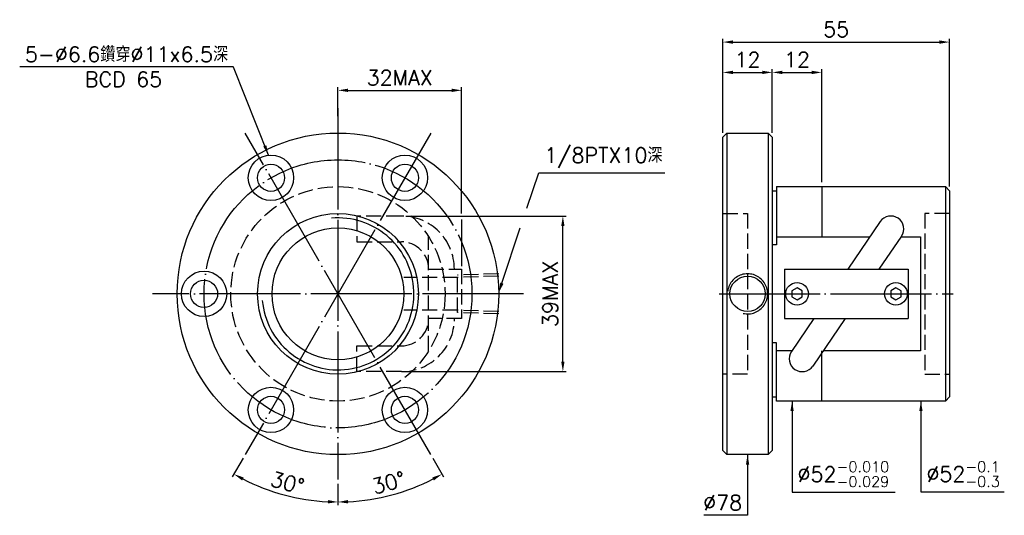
# Model space of a CAD drawing. Header units: millimetres. Extents: x 405 to 644, y 201 to 321.
import ezdxf
from ezdxf.enums import TextEntityAlignment as Align

# ---------------------------------------------------------------- set-up
doc = ezdxf.new("R2010")
doc.units = ezdxf.units.MM
doc.header["$LTSCALE"] = 1.225316
for name, pattern in [('CENTER', [22, 20, -1, 0, -1]), ('DASHED', [4, 3, -1]), ('THIN', [200000, 200000, 0])]:
    doc.linetypes.add(name, pattern=pattern)
for name, color, linetype in [('NT', 7, 'Continuous'), ('NT-DIM', 2, 'Continuous'), ('SH-DIM', 2, 'Continuous')]:
    doc.layers.add(name, color=color, linetype=linetype)
doc.styles.get("Standard").update_dxf_attribs({"font": 'simplex.shx', "bigfont": 'chineset.shx'})
doc.dimstyles.new('ISO-25', dxfattribs={"dimscale": 1.225316, "dimtxt": 3, "dimasz": 2, "dimexe": 0.646, "dimexo": 0.862, "dimgap": 1, "dimtad": 1, "dimdec": 3, "dimdsep": 46, "dimtxsty": 'Standard', "dimcen": 1.5, "dimclrd": 256, "dimclre": 256, "dimclrt": 256, "dimazin": 2, "dimtfac": 1, "dimtdec": 3, "dimtmove": 0, "dimatfit": 3, "dimfxl": 0, "dimtolj": 1, "dimlwd": -1, "dimlwe": -1, "dimarcsym": 0})

# ---------------------------------------------------------------- blocks, each defined once
blk = doc.blocks.new('*D91')
at = {"layer": 'Defpoints', "color": 0}
for p in [(630.56, 315.3), (575.56, 292.25), (630.56, 279.25)]:
    blk.add_point(p, dxfattribs=at)
at = {"layer": 'NT-DIM'}
for p, q in [((575.56, 293.3), (575.56, 316.1)), ((630.56, 280.3), (630.56, 316.1)), ((578.01, 315.3), (628.11, 315.3))]:
    blk.add_line(p, q, dxfattribs=at)
for points in [[(578.01, 315.71), (578.01, 314.9), (575.56, 315.3)], [(628.11, 315.71), (628.11, 314.9), (630.56, 315.3)]]:
    blk.add_solid(points, dxfattribs=at)
at = {"layer": 'NT-DIM', "insert": (603.06, 318.37), "char_height": 3.676, "attachment_point": 5}
blk.add_mtext('\\A1;55', dxfattribs=at)
blk = doc.blocks.new('*D92')
at = {"layer": 'Defpoints', "color": 0}
for p in [(587.56, 307.95), (575.56, 292.25), (587.56, 293.25)]:
    blk.add_point(p, dxfattribs=at)
at = {"layer": 'NT-DIM'}
for p, q in [((575.56, 293.3), (575.56, 308.74)), ((587.56, 294.3), (587.56, 308.74)), ((578.01, 307.95), (585.11, 307.95))]:
    blk.add_line(p, q, dxfattribs=at)
for points in [[(578.01, 308.36), (578.01, 307.54), (575.56, 307.95)], [(585.11, 308.36), (585.11, 307.54), (587.56, 307.95)]]:
    blk.add_solid(points, dxfattribs=at)
at = {"layer": 'NT-DIM', "insert": (581.56, 311.02), "char_height": 3.676, "attachment_point": 5}
blk.add_mtext('\\A1;12', dxfattribs=at)
blk = doc.blocks.new('*D93')
at = {"layer": 'Defpoints', "color": 0}
for p in [(599.56, 307.95), (587.56, 292.25), (599.56, 280.25)]:
    blk.add_point(p, dxfattribs=at)
at = {"layer": 'SH-DIM'}
for p, q in [((587.56, 293.3), (587.56, 308.74)), ((599.56, 281.3), (599.56, 308.74)), ((590.01, 307.95), (597.11, 307.95))]:
    blk.add_line(p, q, dxfattribs=at)
for points in [[(590.01, 308.36), (590.01, 307.54), (587.56, 307.95)], [(597.11, 308.36), (597.11, 307.54), (599.56, 307.95)]]:
    blk.add_solid(points, dxfattribs=at)
at = {"layer": 'SH-DIM', "insert": (593.56, 311.02), "char_height": 3.676, "attachment_point": 5}
blk.add_mtext('\\A1;12', dxfattribs=at)
blk = doc.blocks.new('*D94')
at = {"layer": 'Defpoints', "color": 0}
for p in [(512.18, 303.6), (482.18, 296.25), (512.18, 260.25)]:
    blk.add_point(p, dxfattribs=at)
at = {"layer": 'NT-DIM'}
for p, q in [((482.18, 297.3), (482.18, 304.39)), ((484.63, 303.6), (509.73, 303.6))]:
    blk.add_line(p, q, dxfattribs=at)
for points in [[(484.63, 304.01), (484.63, 303.19), (482.18, 303.6)], [(509.73, 304.01), (509.73, 303.19), (512.18, 303.6)]]:
    blk.add_solid(points, dxfattribs=at)
at = {"layer": 'NT-DIM', "insert": (497.18, 306.66), "char_height": 3.676, "attachment_point": 5}
blk.add_mtext('\\A1;32MAX', dxfattribs=at)
blk = doc.blocks.new('*D95')
at = {"layer": 'Defpoints', "color": 0}
for p in [(497.56, 273.12), (536.75, 273.12), (497.56, 235.38)]:
    blk.add_point(p, dxfattribs=at)
at = {"layer": 'NT-DIM'}
for p, q in [((498.61, 273.12), (537.54, 273.12)), ((536.75, 237.83), (536.75, 270.67)), ((498.61, 235.38), (537.54, 235.38))]:
    blk.add_line(p, q, dxfattribs=at)
for points in [[(536.34, 270.67), (537.15, 270.67), (536.75, 273.12)], [(536.34, 237.83), (537.15, 237.83), (536.75, 235.38)]]:
    blk.add_solid(points, dxfattribs=at)
at = {"layer": 'NT-DIM', "insert": (533.68, 254.25), "char_height": 3.676, "attachment_point": 5, "rotation": 90}
blk.add_mtext('\\A1;39MAX', dxfattribs=at)
blk = doc.blocks.new('*D96')
at = {"layer": 'Defpoints', "color": 0}
for p in [(482.18, 299.25), (504.68, 293.22), (459.68, 215.28), (482.18, 209.25), (464.91, 206.82)]:
    blk.add_point(p, dxfattribs=at)
at = {"layer": 'NT-DIM'}
for p, q in [((459.15, 214.36), (456.54, 209.85)), ((482.18, 208.19), (482.18, 202.98))]:
    blk.add_line(p, q, dxfattribs=at)
blk.add_arc((482.18, 254.25), 50.48, 242.782, 267.218, dxfattribs=at)
for points in [[(458.9, 209), (459.29, 209.72), (456.94, 210.53)], [(479.74, 204.24), (479.72, 203.42), (482.18, 203.77)]]:
    blk.add_solid(points, dxfattribs=at)
at = {"layer": 'NT-DIM', "insert": (469.91, 208.45), "char_height": 3.676, "attachment_point": 5, "rotation": 345}
blk.add_mtext('\\A1;30°', dxfattribs=at)
blk = doc.blocks.new('*D97')
at = {"layer": 'Defpoints', "color": 0}
for p in [(482.18, 299.25), (459.68, 293.22), (504.68, 215.28), (482.18, 209.25), (490.94, 204.54)]:
    blk.add_point(p, dxfattribs=at)
at = {"layer": 'NT-DIM'}
for p, q in [((505.21, 214.36), (507.81, 209.85)), ((482.18, 208.19), (482.18, 202.98))]:
    blk.add_line(p, q, dxfattribs=at)
blk.add_arc((482.18, 254.25), 50.48, 272.782, 297.218, dxfattribs=at)
for points in [[(505.07, 209.72), (505.46, 209), (507.42, 210.53)], [(484.64, 203.42), (484.62, 204.24), (482.18, 203.77)]]:
    blk.add_solid(points, dxfattribs=at)
at = {"layer": 'NT-DIM', "insert": (494.45, 208.45), "char_height": 3.676, "attachment_point": 5, "rotation": 15}
blk.add_mtext('\\A1;30°', dxfattribs=at)

msp = doc.modelspace()

# ---------------------------------------------------------------- linework, layer by layer
at = {"layer": 'NT', "color": 3, "linetype": 'CENTER'}
for p, q in [((482.1786, 299.2486), (482.1786, 209.2486)), ((504.6786, 293.2198), (459.6786, 215.2775)), ((504.6786, 215.2775), (459.6786, 293.2198)), ((527.1786, 254.2486), (437.1786, 254.2486)), ((574.6594, 254.2486), (631.467, 254.2486))]:
    msp.add_line(p, q, dxfattribs=at)
at = {"layer": 'NT', "color": 7, "linetype": 'Continuous'}
for p, q in [((575.5632, 292.2486), (576.5632, 293.2486)), ((575.5632, 216.2486), (575.5632, 292.2486)), ((576.5632, 293.2486), (586.5632, 293.2486)), ((576.5632, 293.2486), (576.5632, 215.2486)), ((586.5632, 293.2486), (587.5632, 292.2486)), ((586.5632, 293.2486), (586.5632, 215.2486)), ((587.5632, 292.2486), (587.5632, 216.2486)), ((588.5632, 280.2486), (588.5632, 266.123)), ((588.5632, 280.2486), (629.5632, 280.2486)), ((599.5632, 280.2486), (599.5632, 268.105)), ((629.5632, 280.2486), (629.5632, 228.2486)), ((629.5632, 280.2486), (630.5632, 279.2486)), ((587.5632, 279.2486), (588.5632, 279.2486)), ((630.5632, 279.2486), (630.5632, 229.2486)), ((613.7539, 271.7579), (605.8812, 260.2486)), ((618.9125, 268.2293), (613.4535, 260.2486)), ((588.5632, 266.123), (587.5632, 266.123)), ((590.5632, 260.2486), (620.5632, 260.2486)), ((590.5632, 260.2486), (590.5632, 248.2486)), ((620.5632, 260.2486), (620.5632, 248.2486)), ((590.5632, 248.2486), (620.5632, 248.2486)), ((597.6729, 248.2486), (592.2139, 240.2679)), ((605.2452, 248.2486), (597.3725, 236.7393)), ((588.5632, 242.3743), (587.5632, 242.3743)), ((588.5632, 228.2486), (588.5632, 242.3743)), ((599.5632, 228.2486), (599.5632, 240.3922)), ((587.5632, 229.2486), (588.5632, 229.2486)), ((629.5632, 228.2486), (588.5632, 228.2486)), ((630.5632, 229.2486), (629.5632, 228.2486)), ((576.5632, 215.2486), (575.5632, 216.2486)), ((586.5632, 215.2486), (576.5632, 215.2486)), ((587.5632, 216.2486), (586.5632, 215.2486))]:
    msp.add_line(p, q, dxfattribs=at)
at = {"layer": 'NT', "color": 1, "linetype": 'DASHED'}
for p, q in [((575.5632, 273.7486), (581.5632, 273.7486)), ((581.5632, 273.7486), (581.5632, 234.7486)), ((630.5632, 273.7486), (624.5632, 273.7486)), ((624.5632, 273.7486), (624.5632, 234.7486)), ((504.1786, 240.3922), (504.1786, 268.105)), ((504.1786, 260.2486), (512.1786, 260.2486)), ((512.1786, 260.2486), (512.1786, 248.2486)), ((512.1786, 248.2486), (504.1786, 248.2486)), ((581.5632, 234.7486), (575.5632, 234.7486)), ((624.5632, 234.7486), (630.5632, 234.7486))]:
    msp.add_line(p, q, dxfattribs=at)
for points in [[(497.5588, 273.1184), (486.7678, 273.1184), (486.7678, 266.8684), (497.5588, 266.8684)], [(497.5588, 235.3788), (486.7678, 235.3788), (486.7678, 241.6288), (497.5588, 241.6288)]]:
    msp.add_lwpolyline(points, dxfattribs=at)
at = {"layer": 'NT', "color": 7, "linetype": 'Continuous'}
for points in [[(588.5632, 268.105), (611.2552, 268.105)], [(618.8275, 268.105), (623.5632, 268.105), (623.5632, 240.3922), (599.8712, 240.3922)], [(592.2989, 240.3922), (588.5632, 240.3922)]]:
    msp.add_lwpolyline(points, dxfattribs=at)
for points in [[(593.5632, 255.692), (592.3132, 254.9703), (592.3132, 253.5269), (593.5632, 252.8052), (594.8132, 253.5269), (594.8132, 254.9703)], [(617.5632, 255.692), (616.3132, 254.9703), (616.3132, 253.5269), (617.5632, 252.8052), (618.8132, 253.5269), (618.8132, 254.9703)]]:
    msp.add_lwpolyline(points, close=True, dxfattribs=at)
for centre, radius in [((482.1786, 254.2486), 39), ((465.9286, 282.3944), 5.5), ((498.4286, 282.3944), 5.5), ((465.9286, 282.3944), 3.3), ((498.4286, 282.3944), 3.3), ((482.1786, 254.2486), 19.5), ((482.1786, 254.2486), 16), ((449.6786, 254.2486), 5.5), ((581.5632, 254.2486), 4.2809), ((449.6786, 254.2486), 3.3), ((593.5632, 254.2486), 2.75), ((617.5632, 254.2486), 2.75), ((465.9286, 226.1028), 5.5), ((465.9286, 226.1028), 3.3), ((498.4286, 226.1028), 5.5), ((498.4286, 226.1028), 3.3)]:
    msp.add_circle(centre, radius, dxfattribs=at)
at = {"layer": 'NT', "color": 3, "linetype": 'CENTER'}
msp.add_circle((482.1786, 254.2486), 32.5, dxfattribs=at)
at = {"layer": 'NT', "color": 1, "linetype": 'DASHED'}
msp.add_circle((482.1786, 254.2486), 26, dxfattribs=at)
at = {"layer": 'NT', "color": 5, "linetype": 'THIN'}
for centre, radius, start, end in [((482.1786, 254.2486), 18.428, 185, 95), ((581.5632, 254.2486), 4.8616, 256.932201, 172.008014)]:
    msp.add_arc(centre, radius, start, end, dxfattribs=at)
at = {"layer": 'NT', "color": 1, "linetype": 'DASHED'}
for centre, radius, start, end in [((497.5588, 260.2486), 12.8698, 0, 90), ((497.5588, 260.2486), 6.6198, 0, 90), ((497.5588, 248.2486), 12.8698, 270, 0), ((497.5588, 248.2486), 6.6198, 270, 0)]:
    msp.add_arc(centre, radius, start, end, dxfattribs=at)
at = {"layer": 'NT', "color": 7, "linetype": 'Continuous'}
for centre, start, end in [((616.3332, 269.9936), 325.626831, 145.626831), ((594.7932, 238.5036), 145.626831, 325.626831)]:
    msp.add_arc(centre, 3.125, start, end, dxfattribs=at)
at = {"layer": 'NT-DIM'}
msp.add_line((512.1786, 273.7125), (512.1786, 304.3921), dxfattribs=at)
at = {"layer": 'NT-DIM', "color": 1, "linetype": 'DASHED'}
for p, q in [((511.1835, 258.2192), (498.1835, 258.2192)), ((521.1786, 259.1126), (511.1835, 258.8002)), ((511.1835, 249.697), (511.1835, 258.8002)), ((521.1786, 258.5316), (511.1835, 258.2192)), ((511.1835, 250.278), (498.1835, 250.278)), ((521.1786, 249.9656), (511.1835, 250.278)), ((521.1786, 249.3846), (511.1835, 249.697))]:
    msp.add_line(p, q, dxfattribs=at)
at = {"layer": 'NT-DIM'}
for points in [[(528.0262, 275.0088), (530.8956, 283.5931), (530.9949, 283.581), (561.4527, 283.581)], [(521.9545, 256.844), (526.4251, 270.2185)]]:
    msp.add_lwpolyline(points, dxfattribs=at)
msp.add_solid([(522.3419, 256.7145), (521.1776, 254.5197), (521.5671, 256.9735)], dxfattribs=at)
at = {"layer": 'SH-DIM'}
msp.add_line((512.1786, 272.3094), (512.1786, 260.9584), dxfattribs=at)

# ---------------------------------------------------------------- texts
at = {"layer": 'NT-DIM'}
msp.add_text('BCD 65', height=3.67595, dxfattribs=at).set_placement((430.1299, 308.1061), align=Align.TOP_CENTER)
for s, insert, char_height, attachment_point in [('\\A1;5-%%C6.6鑽穿%%C11x6.5深', (455.5391, 310.4901), 3.675949, 9), ('\\A1;\\A1;1/8PTX10深', (532.2202, 284.8063), 3.675949, 7), ('\\A1;%%C52{\\H0.7x;\\S-0.010^ -0.029;}', (593.6952, 207.4182), 3.675949, 7), ('\\A1;\\A1;%%C52{\\H0.7x;\\S-0.1^ -0.3;}', (624.9548, 207.4385), 3.675949, 7), ('\\A1;%%c78', (580.2379, 201.7701), 3.67595, 9)]:
    msp.add_mtext(s, dxfattribs=dict(at, insert=insert, char_height=char_height, attachment_point=attachment_point))

# ---------------------------------------------------------------- dimensions: what is measured, and where the dimension line sits
for base, p2, picture, middle in [((630.5632, 315.3043), (630.5632, 279.2486), '*D91', (603.0632, 318.3676)), ((587.5632, 307.9524), (587.5632, 293.2486), '*D92', (581.5632, 311.0157))]:
    dim = msp.add_linear_dim(base=base, p1=(575.5632, 292.2486), p2=p2, dimstyle='ISO-25', dxfattribs=at)
    dim.commit()
    dim.dimension.update_dxf_attribs({"geometry": picture, "text_midpoint": middle})
dim = msp.add_linear_dim(base=(512.1786, 303.6005), p1=(482.1786, 296.2486), p2=(512.1786, 260.2486), text='32MAX', dimstyle='ISO-25', override={"dimse2": 1}, dxfattribs=at)
dim.commit()
dim.dimension.update_dxf_attribs({"geometry": '*D94', "text_midpoint": (497.1786, 306.6638)})
for base, line2, picture, middle in [((464.9145, 206.8161), ((504.6786, 293.2198), (459.6786, 215.2775)), '*D96', (469.9071, 208.4508)), ((490.9438, 204.5388), ((459.6786, 293.2198), (504.6786, 215.2775)), '*D97', (494.4501, 208.4508))]:
    dim = msp.add_angular_dim_2l(base=base, line1=((482.1786, 299.2486), (482.1786, 209.2486)), line2=line2, dimstyle='ISO-25', dxfattribs=at)
    dim.commit()
    dim.dimension.update_dxf_attribs({"geometry": picture, "text_midpoint": middle})
dim = msp.add_linear_dim(base=(536.7465, 273.1186), p1=(497.5586, 235.3786), p2=(497.5586, 273.1186), angle=90, text='39MAX', dimstyle='ISO-25', dxfattribs=at)
dim.commit()
dim.dimension.update_dxf_attribs({"geometry": '*D95', "text_midpoint": (536.7465, 254.2486), "dimtype": 160})
at = {"layer": 'SH-DIM'}
dim = msp.add_linear_dim(base=(599.5632, 307.9524), p1=(587.5632, 292.2486), p2=(599.5632, 280.2486), dimstyle='ISO-25', dxfattribs=at)
dim.commit()
dim.dimension.update_dxf_attribs({"geometry": '*D93', "text_midpoint": (593.5632, 311.0157)})

# ---------------------------------------------------------------- leaders
at = {"layer": 'NT-DIM', "annotation_type": 0, "has_hookline": 1}
for points, hookline_direction, text_width in [([(465.3147, 287.8601), (456.8635, 309.2513), (456.7644, 309.2648)], 1, 50.5881), ([(592.3698, 228.2486), (592.3698, 206.1929), (592.4698, 206.1929)], 0, 23.6836), ([(623.6295, 228.2486), (623.6295, 206.2132), (623.7295, 206.2132)], 0, 18.9049), ([(581.5632, 215.2486), (581.5632, 200.5448), (581.4632, 200.5448)], 1, 9.2774)]:
    msp.add_leader(points, dimstyle='ISO-25', dxfattribs=dict(at, hookline_direction=hookline_direction, text_width=text_width))

doc.saveas('drawing.dxf')
